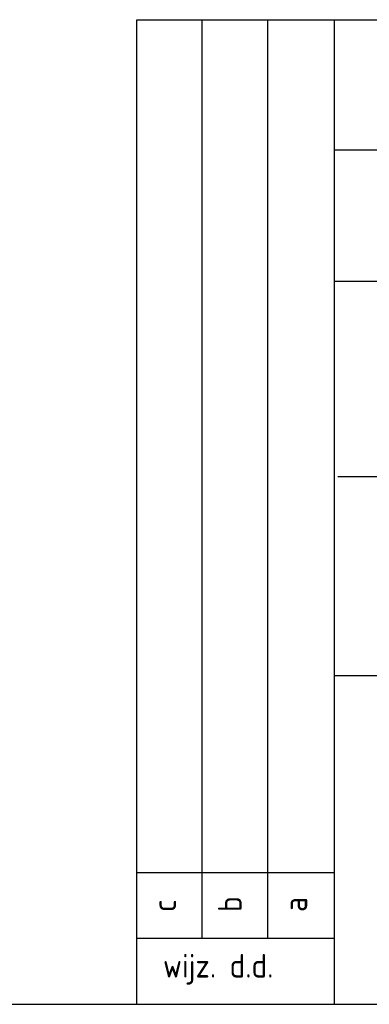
# Model space of a CAD drawing. Extents: x -257677 to 221252, y -185516 to 120782.
# Tile 57 of 171: x 43325 to 44658, y -185016 to -181264. Entities that reach past the tile are written whole.
import ezdxf

# ---------------------------------------------------------------- set-up
doc = ezdxf.new("R2010")
doc.units = 0
doc.header["$LTSCALE"] = 50
doc.layers.add('KADER', color=7, linetype='CONTINUOUS')
doc.styles.add('VU', font='iso', dxfattribs={"height": 0.2})

# ---------------------------------------------------------------- blocks, each defined once
blk = doc.blocks.new('KADERA0')
at = {"layer": 'KADER', "color": 4}
blk.add_line((25, 10), (1179, 10), dxfattribs=at)

msp = doc.modelspace()

# ---------------------------------------------------------------- linework, layer by layer
at = {"layer": 'KADER', "color": 1}
for p, q in [((43771.21923, -185014.09714), (43771.21923, -181264.09714)), ((43771.21923, -181264.09714), (44525.24017, -181264.09714)), ((44021.21923, -184764.09714), (44021.21923, -181264.09714)), ((44271.21923, -184764.09714), (44271.21923, -181264.09714)), ((43771.21923, -184514.09714), (44521.21923, -184514.09714)), ((43771.21923, -184764.09714), (44521.21923, -184764.09714))]:
    msp.add_line(p, q, dxfattribs=at)
at = {"layer": 'KADER', "color": 4}
for p, q in [((44525.24017, -181264.09714), (52771.21923, -181264.09714)), ((44525.24017, -185014.09714), (44525.24017, -181264.09714)), ((44525.24017, -181759.79605), (52771.21923, -181759.79605)), ((44525.24017, -182260.62184), (52771.21923, -182260.62184)), ((44538.07359, -183004.92212), (52771.21923, -183004.92212)), ((44525.24017, -183763.09919), (50024.36273, -183763.09919))]:
    msp.add_line(p, q, dxfattribs=at)

# ---------------------------------------------------------------- block references
at = {"layer": 'KADER', "color": 2, "linetype": 'Continuous', "xscale": 50, "yscale": 50, "zscale": 50}
msp.add_blockref('KADERA0', (-6172.8352, -185516.00654), dxfattribs=at)

# ---------------------------------------------------------------- texts
at = {"layer": 'KADER', "color": 1, "style": 'VU'}
for s, p in [('c', (43921.21923, -184664.09714)), ('b', (44171.21923, -184664.09714)), ('a', (44421.21923, -184664.09714))]:
    msp.add_text(s, height=90, rotation=90, dxfattribs=at).set_placement(p)
msp.add_text('wijz. d.d.', height=90, dxfattribs=at).set_placement((43871.21923, -184914.09714))

doc.saveas('drawing.dxf')
